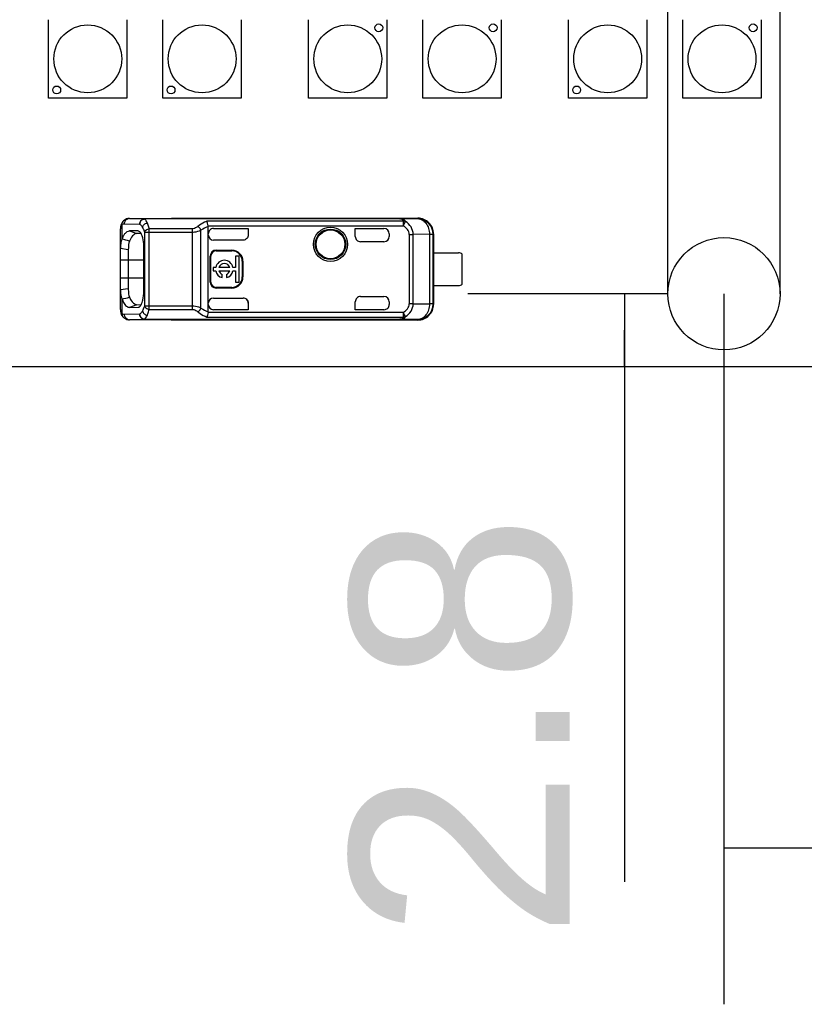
# Model space of a CAD drawing. Header units: millimetres. Extents: x 0 to 210, y 0 to 297.
# Tile 5 of 58: x 78 to 85, y 139 to 148. Entities that reach past the tile are written whole.
import ezdxf
from ezdxf.enums import TextEntityAlignment as Align

# ---------------------------------------------------------------- set-up
doc = ezdxf.new("R2010")
doc.units = ezdxf.units.MM
doc.header["$LTSCALE"] = 19.36
doc.layers.get('0').update_dxf_attribs({"linetype": 'CONTINUOUS'})
doc.layers.add('Z_DIM_2D', color=7, linetype='CONTINUOUS')
doc.styles.add('TEXTSTYLE_3', font='helveticaneueltw1g-ltcn.otf')
doc.dimstyles.new('DIMSTYLE_2', dxfattribs={"dimtxt": 2.1, "dimasz": 3.5, "dimexe": 1.5, "dimexo": 0, "dimgap": 0.525, "dimtad": 1, "dimdec": 3, "dimlfac": 4, "dimdsep": 46, "dimtxsty": 'TEXTSTYLE_3', "dimblk": '_FILLED', "dimblk1": '_FILLED', "dimblk2": '_FILLED', "dimcen": 0.09, "dimclrt": 5, "dimadec": 0, "dimazin": 0, "dimtp": 0.5, "dimtm": 0.5, "dimtfac": 1, "dimtdec": 3, "dimtofl": 0, "dimtmove": 0, "dimatfit": 3, "dimldrblk": '_FILLED', "dimfxl": 0, "dimtolj": 1, "dimarcsym": 0})
doc.dimstyles.new('DIMSTYLE_3', dxfattribs={"dimtxt": 2.1, "dimasz": 3.5, "dimexe": 1.5, "dimexo": 0, "dimgap": 0.525, "dimtad": 1, "dimdec": 3, "dimlfac": 4, "dimdsep": 46, "dimtxsty": 'TEXTSTYLE_3', "dimblk": '_FILLED', "dimblk1": '_FILLED', "dimblk2": '_FILLED', "dimcen": 0.09, "dimclrt": 5, "dimadec": 0, "dimazin": 0, "dimtp": 0.1, "dimtm": 0.1, "dimtfac": 1, "dimtdec": 3, "dimtofl": 0, "dimtmove": 0, "dimatfit": 3, "dimldrblk": '_FILLED', "dimfxl": 0, "dimtolj": 1, "dimarcsym": 0})

# ---------------------------------------------------------------- blocks, each defined once
blk = doc.blocks.new('*D5')
at = {"layer": 'Z_DIM_2D', "color": 2, "linetype": 'Continuous'}
for p, q in [((83.9573, 145.7013), (83.9573, 154.3595)), ((85.0323, 145.7013), (85.0323, 154.3595)), ((84.4948, 152.8595), (74.8101, 152.8595)), ((83.9573, 152.8595), (84.4948, 152.8595)), ((85.0323, 152.8595), (84.4948, 152.8595))]:
    blk.add_line(p, q, dxfattribs=at)
at = {"layer": 'Z_DIM_2D', "color": 5, "linetype": 'Continuous', "style": 'TEXTSTYLE_3'}
for s, p in [(' (6x)', (82.8418, 153.3845)), ('4.3', (78.3362, 153.3845))]:
    blk.add_text(s, height=2.1, dxfattribs=at).set_placement(p, align=Align.RIGHT)
blk = doc.blocks.new('_FILLED')
at = {"color": 0, "linetype": 'ByBlock'}
blk.add_solid([(0, 0), (-1, 0.125), (-1, -0.125)], dxfattribs=at)
blk = doc.blocks.new('_NONE')
blk = doc.blocks.new('*D6')
at = {"layer": 'Z_DIM_2D', "color": 2, "linetype": 'Continuous'}
for p, q in [((83.9573, 145.7013), (82.0405, 145.7013)), ((83.5405, 145.7013), (83.5405, 145.3513)), ((83.5405, 145.0013), (83.5405, 145.3513)), ((83.5405, 145.3513), (83.5405, 140.0687))]:
    blk.add_line(p, q, dxfattribs=at)
at = {"layer": 'Z_DIM_2D', "color": 5, "linetype": 'Continuous', "style": 'TEXTSTYLE_3'}
blk.add_text('2.8', height=2.1, rotation=90, dxfattribs=at).set_placement((83.0155, 143.5949), align=Align.RIGHT)
blk = doc.blocks.new('*D8')
at = {"layer": 'Z_DIM_2D', "color": 2, "linetype": 'Continuous'}
for p, q in [((84.4948, 145.7013), (84.4948, 138.8961)), ((115.7448, 145.7013), (115.7448, 138.8961)), ((84.4948, 140.3961), (100.1198, 140.3961)), ((115.7448, 140.3961), (100.1198, 140.3961))]:
    blk.add_line(p, q, dxfattribs=at)
at = {"layer": 'Z_DIM_2D', "color": 5, "linetype": 'Continuous', "style": 'TEXTSTYLE_3'}
blk.add_text('125', height=2.1, dxfattribs=at).set_placement((100.1198, 140.9211), align=Align.CENTER)

msp = doc.modelspace()

# ---------------------------------------------------------------- linework, layer by layer
at = {"color": 7, "linetype": 'Continuous'}
for p, q in [((78.02392, 147.5763), (78.02392, 148.3263)), ((78.77417, 148.3263), (78.77417, 147.5763)), ((79.11945, 147.5763), (79.11945, 148.3263)), ((79.8697, 148.3263), (79.8697, 147.5763)), ((80.51505, 147.5763), (80.51505, 148.3263)), ((81.2653, 148.3263), (81.2653, 147.5763)), ((81.61058, 147.5763), (81.61058, 148.3263)), ((82.36083, 148.3263), (82.36083, 147.5763)), ((83.00568, 147.5763), (83.00568, 148.3263)), ((83.75593, 148.3263), (83.75593, 147.5763)), ((84.10146, 147.5763), (84.10146, 148.3263)), ((84.85171, 148.3263), (84.85171, 147.5763)), ((78.77417, 147.57605), (78.02417, 147.57605)), ((79.8697, 147.57605), (79.1197, 147.57605)), ((81.26505, 147.57605), (80.51505, 147.57605)), ((82.36058, 147.57605), (81.61058, 147.57605)), ((83.75593, 147.57605), (83.00593, 147.57605)), ((84.85146, 147.57605), (84.10146, 147.57605)), ((78.74069, 146.39949), (78.74076, 146.39956)), ((78.79787, 146.42264), (78.79727, 146.42264)), ((78.79787, 146.42264), (79.19977, 146.42264)), ((81.39032, 146.41915), (78.94323, 146.41915)), ((79.19808, 146.42264), (79.19977, 146.42264)), ((79.19976, 146.42505), (81.5613, 146.42505)), ((78.71244, 146.33155), (78.71227, 146.3237)), ((78.71227, 145.55149), (78.71227, 146.32367)), ((78.71378, 146.34598), (78.71244, 146.33155)), ((78.88056, 146.30319), (78.79857, 146.30387)), ((78.91082, 146.2779), (78.86924, 146.27827)), ((78.8864, 146.30215), (78.88061, 146.30339)), ((79.55393, 145.52811), (79.55393, 146.347)), ((79.60398, 146.32643), (79.93727, 146.32643)), ((79.93727, 146.32643), (79.93727, 146.26511)), ((80.96227, 146.25005), (80.96227, 146.32643)), ((80.96227, 146.32643), (81.23727, 146.32643)), ((81.28727, 146.27643), (81.28727, 146.25005)), ((81.70811, 145.60421), (81.70811, 146.2709)), ((81.71227, 146.27506), (81.71227, 145.60005)), ((79.88724, 146.21509), (79.60393, 146.21509)), ((79.92198, 146.22907), (79.92263, 146.22973)), ((81.23727, 146.20005), (81.01227, 146.20005)), ((78.7123, 146.13673), (78.78725, 146.12653)), ((78.78721, 146.12653), (78.78712, 145.74861)), ((78.93627, 145.72499), (78.93627, 146.15001)), ((79.62893, 146.11917), (79.77893, 146.11917)), ((79.62893, 146.11255), (79.77893, 146.11255)), ((81.71172, 146.0938), (81.94977, 146.0938)), ((81.98727, 145.7938), (81.98727, 146.0813)), ((79.57232, 145.81255), (79.57232, 146.06255)), ((79.57893, 145.81255), (79.57893, 146.06255)), ((79.81601, 146.06105), (79.81601, 145.95412)), ((79.84914, 146.06105), (79.81601, 146.06105)), ((79.84914, 145.81405), (79.84914, 146.06105)), ((79.87893, 146.01255), (79.87893, 145.86255)), ((79.88554, 146.01255), (79.88554, 145.86255)), ((79.59914, 145.95412), (79.59914, 145.92099)), ((79.62505, 145.95412), (79.59914, 145.95412)), ((79.59914, 145.92099), (79.62505, 145.92099)), ((79.75936, 145.95412), (79.6561, 145.95412)), ((79.6561, 145.92099), (79.75936, 145.92099)), ((79.81601, 145.95412), (79.79041, 145.95412)), ((79.79041, 145.92099), (79.81601, 145.92099)), ((79.81601, 145.92099), (79.81601, 145.81405)), ((79.68704, 145.85581), (79.68704, 145.88762)), ((79.72842, 145.88762), (79.72842, 145.85581)), ((79.81601, 145.81405), (79.84914, 145.81405)), ((78.78722, 145.74861), (78.71231, 145.73837)), ((79.77893, 145.76255), (79.62893, 145.76255)), ((79.77893, 145.75594), (79.62893, 145.75594)), ((81.71172, 145.7813), (81.94977, 145.7813)), ((79.60393, 145.66002), (79.88724, 145.66002)), ((79.93727, 145.60999), (79.93727, 145.54868)), ((80.96227, 145.54868), (80.96227, 145.62505)), ((81.01227, 145.67505), (81.23727, 145.67505)), ((81.28727, 145.62505), (81.28727, 145.59868)), ((78.86926, 145.59683), (78.79867, 145.57125)), ((78.79867, 145.57125), (78.8806, 145.57192)), ((78.86919, 145.59684), (78.91088, 145.59721)), ((78.88066, 145.57165), (78.88686, 145.57285)), ((79.93727, 145.54868), (79.60393, 145.54868)), ((81.23727, 145.54868), (80.96227, 145.54868)), ((78.72688, 145.49213), (78.73507, 145.48127)), ((78.73507, 145.48127), (78.74073, 145.47556)), ((78.7407, 145.4756), (78.74074, 145.47556)), ((78.7973, 145.45246), (78.79786, 145.45247)), ((79.19977, 145.45247), (78.79787, 145.45247)), ((78.94324, 145.45596), (78.94725, 145.45634)), ((78.94325, 145.45596), (81.39032, 145.45596)), ((78.94725, 145.45634), (78.94366, 145.45629)), ((79.19808, 145.45246), (79.19976, 145.45247)), ((81.5613, 145.45005), (79.19977, 145.45005)), ((81.55812, 145.45421), (81.56131, 145.45005)), ((134.35727, 145.0013), (65.88227, 145.0013))]:
    msp.add_line(p, q, dxfattribs=at)
at = {"color": 9, "linetype": 'Continuous'}
for p, q in [((78.7273, 146.22433), (78.72733, 146.3625)), ((78.75085, 146.37264), (78.89624, 146.36915)), ((78.79787, 146.42264), (78.94323, 146.41915)), ((81.39032, 146.41784), (78.94323, 146.41784)), ((81.42227, 146.3964), (79.53877, 146.3964)), ((81.39032, 146.41915), (81.55873, 146.4209)), ((81.39032, 146.41915), (81.39032, 146.41784)), ((81.42227, 146.3964), (81.42228, 146.35161)), ((81.42228, 146.3516), (81.4437, 146.39289)), ((81.56131, 146.42505), (81.55873, 146.4209)), ((78.79857, 146.30387), (78.86928, 146.27827)), ((78.9413, 146.29147), (79.39825, 146.29148)), ((78.9413, 146.29147), (78.9413, 145.58365)), ((78.98829, 145.55221), (78.98829, 146.3229)), ((79.39825, 146.3229), (78.98829, 146.3229)), ((79.39825, 146.3229), (79.39825, 145.58364)), ((79.48323, 145.56428), (79.48323, 146.31083)), ((79.55357, 146.35161), (81.42227, 146.35161)), ((81.47918, 146.26928), (81.47918, 145.60583)), ((81.47918, 146.26928), (81.51748, 146.26928)), ((81.67302, 146.2709), (81.51748, 146.26928)), ((81.51748, 145.60583), (81.51748, 146.26928)), ((81.67302, 146.2709), (81.67302, 145.60421)), ((81.67302, 146.2709), (81.70811, 146.2709)), ((81.71227, 146.27506), (81.70811, 146.2709)), ((79.62893, 146.11255), (79.62893, 146.11917)), ((79.77893, 146.11917), (79.77893, 146.11255)), ((78.71227, 146.02505), (78.93627, 146.02505)), ((79.57232, 146.06255), (79.57893, 146.06255)), ((79.87893, 146.01255), (79.88554, 146.01255)), ((78.93627, 145.85005), (78.71227, 145.85005)), ((79.57893, 145.81255), (79.57232, 145.81255)), ((79.88554, 145.86255), (79.87893, 145.86255)), ((79.62893, 145.75594), (79.62893, 145.76255)), ((79.77893, 145.76255), (79.77893, 145.75594)), ((78.72732, 145.51261), (78.72732, 145.65078)), ((81.51748, 145.60583), (81.47918, 145.60583)), ((81.51748, 145.60583), (81.67302, 145.60421)), ((79.39825, 145.58364), (78.9413, 145.58365)), ((78.98829, 145.55221), (79.39825, 145.55221)), ((79.39825, 145.58364), (79.39825, 145.55221)), ((81.42227, 145.5235), (79.55357, 145.5235)), ((81.42227, 145.5235), (81.42227, 145.47871)), ((81.44371, 145.48221), (81.42227, 145.5235)), ((81.70811, 145.60421), (81.67302, 145.60421)), ((81.70811, 145.60421), (81.71227, 145.60005)), ((78.89624, 145.50596), (78.75085, 145.50247)), ((78.94325, 145.45596), (78.79787, 145.45247)), ((78.94323, 145.45631), (78.94311, 145.4574)), ((78.94323, 145.45727), (81.39032, 145.45727)), ((79.53906, 145.47871), (81.42227, 145.47871)), ((81.39032, 145.45727), (81.39032, 145.45596)), ((81.55812, 145.45421), (81.39032, 145.45596))]:
    msp.add_line(p, q, dxfattribs=at)
at = {"color": 7, "linetype": 'Continuous'}
for points in [[(78.74076, 146.39955), (78.73624, 146.39512), (78.72781, 146.38443), (78.72129, 146.37249), (78.71666, 146.35962), (78.71378, 146.34598)], [(78.71227, 145.55147), (78.71236, 145.54574), (78.7135, 145.53115), (78.71615, 145.51737), (78.72056, 145.5043), (78.72688, 145.49213)]]:
    msp.add_lwpolyline(points, dxfattribs=at)
for centre, radius in [((78.39917, 147.9513), 0.325), ((79.4947, 147.9513), 0.325), ((80.89005, 147.9513), 0.325), ((81.18755, 148.2488), 0.0375), ((81.98558, 147.9513), 0.325), ((82.28308, 148.2488), 0.0375), ((83.38093, 147.9513), 0.325), ((84.47646, 147.9513), 0.325), ((84.77396, 148.2488), 0.0375), ((78.10167, 147.6538), 0.0375), ((79.1972, 147.6538), 0.0375), ((83.08343, 147.6538), 0.0375), ((80.72477, 146.17505), 0.16425), ((80.72477, 146.17505), 0.1375), ((84.49477, 145.7013), 0.5375)]:
    msp.add_circle(centre, radius, dxfattribs=at)
at = {"color": 9, "linetype": 'Continuous'}
msp.add_circle((80.72477, 146.17505), 0.14645, dxfattribs=at)
for centre, radius, start, end in [((78.79801, 146.37832), 0.04432, 90.192719, 99.737072), ((81.5581, 145.60422), 0.15001, 270.00985, 359.9947), ((78.79801, 145.49679), 0.04432, 260.265378, 269.81529), ((78.94995, 145.51035), 0.05393, 233.861398, 237.134238)]:
    msp.add_arc(centre, radius, start, end, dxfattribs=at)
at = {"color": 7, "linetype": 'Continuous'}
for centre, radius, start, end in [((81.5581, 146.27089), 0.15001, 0.00334, 89.760034), ((81.56227, 146.27506), 0.15, 0.000825, 90.368479), ((78.86888, 146.23737), 0.0409, 89.502626, 98.957993), ((79.52438, 146.34703), 0.02955, 359.93864, 8.901458), ((79.60393, 146.27643), 0.05, 89.939039, 179.97329), ((78.81797, 146.17612), 0.10269, 151.998112, 158.67224), ((73.40748, 125.98681), 20.92561, 75.072323, 75.271801), ((81.23727, 146.25005), 0.05, 270, 360), ((79.62893, 146.06255), 0.05661, 90, 180), ((79.62893, 146.06255), 0.05, 90, 180), ((79.77893, 146.01255), 0.10661, 0, 90), ((79.77893, 146.01255), 0.1, 0, 90), ((81.94977, 146.0313), 0.0625, 53.130102, 90), ((79.70773, 145.93755), 0.08432, 11.327261, 168.672739), ((79.70773, 145.93755), 0.05423, 17.784655, 162.215345), ((79.70773, 145.93755), 0.08432, 191.327261, 255.795811), ((79.70773, 145.93755), 0.05423, 197.784655, 247.492184), ((79.70773, 145.93755), 0.08432, 284.204189, 348.672739), ((79.70773, 145.93755), 0.05423, 292.507816, 342.215345), ((79.62893, 145.81255), 0.05661, 180, 270), ((79.62893, 145.81255), 0.05, 180, 270), ((79.77893, 145.86255), 0.10661, 270, 360), ((79.77893, 145.86255), 0.1, 270, 360), ((81.94977, 145.8438), 0.0625, 270, 306.869898), ((74.60384, 161.32816), 16.21133, 284.736299, 284.993759), ((81.23727, 145.62505), 0.05, 0, 90), ((79.52436, 145.52807), 0.02957, 351.098525, 0.062486), ((79.60394, 145.59869), 0.05001, 180.007626, 269.991814), ((81.56227, 145.60005), 0.15, 269.630927, 359.98469)]:
    msp.add_arc(centre, radius, start, end, dxfattribs=at)
for centre, major_axis, ratio, start_param, end_param in [((79.60393, 146.2651), (0, 0.05001), 0.9998477, -4.7123888, -3.1415927), ((81.23727, 146.27643), (0, 0.05), 0.9999939, -1.5707963, 0), ((81.01227, 146.25005), (0.05001, 0), 0.9998477, 3.1415921, 4.712389), ((79.60393, 145.61001), (0, 0.05001), 0.9998477, 0, 1.5707963), ((79.88726, 145.61001), (0.03537, -0.03537), 0.9996955, 0.7852459, 2.3563468), ((81.01227, 145.62505), (0.05001, 0), 0.9998477, 1.5707963, 3.1415927), ((81.23727, 145.59868), (0, 0.05), 0.9999939, -3.1415927, -1.5707963)]:
    msp.add_ellipse(centre, major_axis=major_axis, ratio=ratio, start_param=start_param, end_param=end_param, dxfattribs=at)
at = {"color": 9, "linetype": 'Continuous'}
for points, knots in [([(78.72733, 146.3625), (78.7221, 146.35874), (78.71334, 146.34619), (78.71227, 146.33154), (78.71227, 146.32367)], [0, 0, 0, 0, 0.4498972, 1, 1, 1, 1]), ([(78.72733, 146.3625), (78.72696, 146.36597), (78.72688, 146.37939), (78.73337, 146.39284), (78.74069, 146.39949)], [0, 0, 0, 0, 0.2612036, 1, 1, 1, 1]), ([(78.72733, 146.3625), (78.72914, 146.36414), (78.73583, 146.36958), (78.74464, 146.37279), (78.75085, 146.37264)], [0, 0, 0, 0, 0.2825593, 1, 1, 1, 1]), ([(78.75085, 146.37264), (78.75088, 146.38408), (78.75849, 146.4073), (78.77966, 146.42014), (78.79051, 146.422)], [0, 0, 0, 0, 0.5097023, 1, 1, 1, 1]), ([(78.94325, 146.41915), (78.93115, 146.41912), (78.90565, 146.40766), (78.89628, 146.3818), (78.89624, 146.36915)], [0, 0, 0, 0, 0.4888288, 1, 1, 1, 1]), ([(78.9441, 146.41874), (78.93198, 146.41833), (78.90689, 146.40699), (78.89673, 146.38169), (78.89624, 146.36915)], [0, 0, 0, 0, 0.4913504, 1, 1, 1, 1]), ([(78.89624, 146.36915), (78.89715, 146.38127), (78.90555, 146.39971), (78.92312, 146.41209), (78.93436, 146.4168), (78.94034, 146.41724), (78.94323, 146.41781)], [0, 0, 0, 0, 0.5020295, 0.7546845, 0.8782804, 1, 1, 1, 1]), ([(78.89624, 146.36915), (78.89872, 146.36757), (78.90969, 146.35893), (78.91762, 146.34703), (78.92288, 146.33742)], [0, 0, 0, 0, 0.2116187, 1, 1, 1, 1]), ([(78.92288, 146.33742), (78.92506, 146.34776), (78.93795, 146.36741), (78.95874, 146.37729), (78.96986, 146.37916)], [0, 0, 0, 0, 0.4835459, 1, 1, 1, 1]), ([(78.96986, 146.37916), (78.96793, 146.38346), (78.96102, 146.3975), (78.95192, 146.41108), (78.94323, 146.41784)], [0, 0, 0, 0, 0.299889, 1, 1, 1, 1]), ([(78.98829, 146.3229), (78.98701, 146.32821), (78.98205, 146.34732), (78.97574, 146.36614), (78.96986, 146.37916)], [0, 0, 0, 0, 0.2767388, 1, 1, 1, 1]), ([(79.53877, 146.3964), (79.53135, 146.39337), (79.50162, 146.38001), (79.4739, 146.36215), (79.4549, 146.34656)], [0, 0, 0, 0, 0.2458568, 1, 1, 1, 1]), ([(81.4437, 146.39289), (81.43991, 146.40045), (81.42551, 146.4178), (81.40274, 146.41911), (81.39032, 146.41915)], [0, 0, 0, 0, 0.4049383, 1, 1, 1, 1]), ([(81.42227, 146.3964), (81.42246, 146.39911), (81.42031, 146.40414), (81.41664, 146.41232), (81.40496, 146.41702), (81.39597, 146.41759), (81.39032, 146.41784)], [0, 0, 0, 0, 0.1887293, 0.3646991, 0.6063128, 1, 1, 1, 1]), ([(81.51748, 146.26928), (81.51725, 146.29415), (81.50274, 146.34466), (81.46492, 146.38013), (81.4437, 146.39289)], [0, 0, 0, 0, 0.5010744, 1, 1, 1, 1]), ([(78.92288, 146.33742), (78.92466, 146.33417), (78.93211, 146.31941), (78.9377, 146.30376), (78.9413, 146.29147)], [0, 0, 0, 0, 0.2247305, 1, 1, 1, 1]), ([(78.98829, 146.3229), (78.98305, 146.32197), (78.96484, 146.31673), (78.94643, 146.30436), (78.9413, 146.29147)], [0, 0, 0, 0, 0.2774086, 1, 1, 1, 1]), ([(79.4549, 146.34656), (79.45119, 146.34349), (79.43473, 146.33117), (79.41407, 146.32306), (79.39825, 146.3229)], [0, 0, 0, 0, 0.2334677, 1, 1, 1, 1]), ([(79.39825, 146.29148), (79.40596, 146.29164), (79.43512, 146.29341), (79.4637, 146.30191), (79.48323, 146.31083)], [0, 0, 0, 0, 0.2641789, 1, 1, 1, 1]), ([(79.48323, 146.31083), (79.47835, 146.32151), (79.46935, 146.33444), (79.45777, 146.34447), (79.4549, 146.34656)], [0, 0, 0, 0, 0.7680223, 1, 1, 1, 1]), ([(81.47918, 146.26928), (81.47915, 146.2865), (81.46534, 146.32111), (81.43762, 146.34353), (81.42227, 146.35161)], [0, 0, 0, 0, 0.498221, 1, 1, 1, 1]), ([(81.42227, 145.5235), (81.43763, 145.53154), (81.46541, 145.55402), (81.47896, 145.58861), (81.47918, 145.60583)], [0, 0, 0, 0, 0.5016635, 1, 1, 1, 1]), ([(81.44371, 145.48221), (81.46493, 145.49498), (81.50274, 145.53046), (81.51725, 145.58096), (81.51748, 145.60583)], [0, 0, 0, 0, 0.4989139, 1, 1, 1, 1]), ([(78.71227, 145.55149), (78.71227, 145.5436), (78.71328, 145.5289), (78.72212, 145.5164), (78.72732, 145.51261)], [0, 0, 0, 0, 0.5510304, 1, 1, 1, 1]), ([(78.72732, 145.51261), (78.72695, 145.50913), (78.72687, 145.49571), (78.73338, 145.48226), (78.7407, 145.4756)], [0, 0, 0, 0, 0.2611911, 1, 1, 1, 1]), ([(78.75085, 145.50247), (78.74886, 145.50242), (78.74013, 145.50317), (78.73226, 145.50812), (78.72732, 145.51261)], [0, 0, 0, 0, 0.2301748, 1, 1, 1, 1]), ([(78.92289, 145.5377), (78.92094, 145.53414), (78.91385, 145.52227), (78.90451, 145.51127), (78.89624, 145.50596)], [0, 0, 0, 0, 0.2922052, 1, 1, 1, 1]), ([(78.9413, 145.58365), (78.94002, 145.57928), (78.93503, 145.56354), (78.92864, 145.5482), (78.92289, 145.5377)], [0, 0, 0, 0, 0.2753885, 1, 1, 1, 1]), ([(78.92289, 145.5377), (78.92507, 145.52737), (78.93796, 145.50772), (78.95875, 145.49784), (78.96987, 145.49597)], [0, 0, 0, 0, 0.483533, 1, 1, 1, 1]), ([(78.9413, 145.58365), (78.94282, 145.57983), (78.95385, 145.56355), (78.97335, 145.55488), (78.98829, 145.55222)], [0, 0, 0, 0, 0.2133207, 1, 1, 1, 1]), ([(78.96987, 145.49597), (78.97168, 145.49998), (78.97919, 145.51825), (78.98469, 145.5373), (78.98829, 145.55221)], [0, 0, 0, 0, 0.2227938, 1, 1, 1, 1]), ([(79.39823, 145.55221), (79.40378, 145.55215), (79.42452, 145.54932), (79.44326, 145.53829), (79.4549, 145.52855)], [0, 0, 0, 0, 0.267612, 1, 1, 1, 1]), ([(79.48323, 145.56428), (79.47709, 145.5672), (79.45001, 145.57809), (79.42062, 145.58329), (79.39825, 145.58363)], [0, 0, 0, 0, 0.2330087, 1, 1, 1, 1]), ([(79.4549, 145.52855), (79.45784, 145.53068), (79.46939, 145.54074), (79.47838, 145.55367), (79.48323, 145.56428)], [0, 0, 0, 0, 0.2371485, 1, 1, 1, 1]), ([(79.4549, 145.52855), (79.46136, 145.52325), (79.48742, 145.50351), (79.51651, 145.48781), (79.53906, 145.47871)], [0, 0, 0, 0, 0.2557243, 1, 1, 1, 1]), ([(81.67302, 145.60421), (81.67294, 145.58491), (81.66724, 145.54717), (81.64282, 145.49796), (81.60516, 145.46327), (81.57324, 145.45433), (81.55812, 145.45421)], [0, 0, 0, 0, 0.2793413, 0.5426976, 0.7812092, 1, 1, 1, 1]), ([(78.79051, 145.45311), (78.77966, 145.45497), (78.75849, 145.4678), (78.75089, 145.49103), (78.75085, 145.50247)], [0, 0, 0, 0, 0.4902876, 1, 1, 1, 1]), ([(78.94323, 145.4573), (78.93934, 145.45807), (78.93127, 145.45893), (78.92408, 145.46285), (78.92068, 145.46505)], [0, 0, 0, 0, 0.4945828, 1, 1, 1, 1]), ([(78.94323, 145.45727), (78.94487, 145.45855), (78.95202, 145.46496), (78.95758, 145.47294), (78.96138, 145.47939)], [0, 0, 0, 0, 0.2181417, 1, 1, 1, 1]), ([(81.42227, 145.47871), (81.42165, 145.47353), (81.41655, 145.45821), (81.39925, 145.45778), (81.39032, 145.45727)], [0, 0, 0, 0, 0.3682676, 1, 1, 1, 1]), ([(81.39033, 145.45596), (81.40278, 145.45599), (81.42568, 145.4572), (81.43982, 145.47473), (81.44371, 145.48221)], [0, 0, 0, 0, 0.5963431, 1, 1, 1, 1])]:
    msp.add_open_spline(points, degree=3, knots=knots, dxfattribs=at)
at = {"color": 7, "linetype": 'Continuous'}
for points, knots in [([(78.79727, 146.42265), (78.79193, 146.42266), (78.77123, 146.42056), (78.75203, 146.4098), (78.74069, 146.39949)], [0, 0, 0, 0, 0.2585311, 1, 1, 1, 1]), ([(79.55357, 146.35161), (79.55215, 146.36061), (79.54842, 146.3759), (79.54276, 146.39103), (79.53877, 146.3964)], [0, 0, 0, 0, 0.5766347, 1, 1, 1, 1]), ([(81.55873, 146.4209), (81.5738, 146.42077), (81.60563, 146.41181), (81.64312, 146.3771), (81.66737, 146.32789), (81.67297, 146.29019), (81.67302, 146.2709)], [0, 0, 0, 0, 0.2185583, 0.4569073, 0.7203386, 1, 1, 1, 1]), ([(78.7273, 146.22433), (78.73162, 146.23606), (78.74109, 146.2569), (78.76096, 146.28761), (78.7841, 146.30374), (78.79852, 146.30373)], [0, 0, 0, 0, 0.3371436, 0.6111162, 1, 1, 1, 1]), ([(78.86251, 146.27777), (78.84926, 146.27568), (78.82052, 146.25353), (78.80576, 146.2237), (78.79785, 146.20556)], [0, 0, 0, 0, 0.4040433, 1, 1, 1, 1]), ([(78.90213, 146.29079), (78.90092, 146.29218), (78.89643, 146.29687), (78.89082, 146.30065), (78.8864, 146.30216)], [0, 0, 0, 0, 0.2819643, 1, 1, 1, 1]), ([(78.91509, 146.27009), (78.91413, 146.27215), (78.91047, 146.27944), (78.906, 146.28636), (78.90213, 146.29079)], [0, 0, 0, 0, 0.2786329, 1, 1, 1, 1]), ([(78.72231, 146.21347), (78.72023, 146.20812), (78.713, 146.18301), (78.71228, 146.15664), (78.71227, 146.13636)], [0, 0, 0, 0, 0.2204671, 1, 1, 1, 1]), ([(78.79785, 146.20556), (78.79594, 146.19982), (78.78941, 146.17393), (78.78758, 146.14712), (78.78721, 146.12653)], [0, 0, 0, 0, 0.2267053, 1, 1, 1, 1]), ([(78.93639, 146.14974), (78.93636, 146.15954), (78.93503, 146.1953), (78.92942, 146.23127), (78.92086, 146.25584)], [0, 0, 0, 0, 0.2735961, 1, 1, 1, 1]), ([(78.71227, 145.73882), (78.71227, 145.73155), (78.71288, 145.70542), (78.71549, 145.67855), (78.72258, 145.66094)], [0, 0, 0, 0, 0.2768033, 1, 1, 1, 1]), ([(78.78712, 145.74861), (78.78716, 145.74134), (78.78795, 145.71475), (78.79153, 145.68786), (78.79786, 145.66953)], [0, 0, 0, 0, 0.2727065, 1, 1, 1, 1]), ([(78.92054, 145.61839), (78.92315, 145.62584), (78.93271, 145.66054), (78.93607, 145.69671), (78.93639, 145.72474)], [0, 0, 0, 0, 0.219659, 1, 1, 1, 1]), ([(78.72732, 145.65078), (78.73162, 145.63906), (78.74305, 145.61467), (78.76364, 145.58272), (78.78829, 145.5713), (78.79862, 145.5715)], [0, 0, 0, 0, 0.334835, 0.7230477, 1, 1, 1, 1]), ([(78.79786, 145.66953), (78.80263, 145.65879), (78.81719, 145.62885), (78.84623, 145.59664), (78.86919, 145.59684)], [0, 0, 0, 0, 0.3387062, 1, 1, 1, 1]), ([(78.88686, 145.57283), (78.88817, 145.57327), (78.89388, 145.57574), (78.89864, 145.58002), (78.9018, 145.58363)], [0, 0, 0, 0, 0.2237608, 1, 1, 1, 1]), ([(78.9018, 145.58363), (78.90298, 145.58499), (78.90802, 145.59133), (78.91202, 145.59844), (78.91472, 145.60412)], [0, 0, 0, 0, 0.2231574, 1, 1, 1, 1]), ([(79.55357, 145.5235), (79.55215, 145.51451), (79.54861, 145.49921), (79.54302, 145.48407), (79.53906, 145.47871)], [0, 0, 0, 0, 0.5769454, 1, 1, 1, 1]), ([(78.74069, 145.47561), (78.74444, 145.47219), (78.76061, 145.45935), (78.78178, 145.45242), (78.79737, 145.45247)], [0, 0, 0, 0, 0.2455896, 1, 1, 1, 1]), ([(78.89624, 145.50596), (78.89628, 145.49331), (78.90565, 145.46745), (78.93116, 145.45599), (78.94325, 145.45596)], [0, 0, 0, 0, 0.5111751, 1, 1, 1, 1])]:
    msp.add_open_spline(points, degree=3, knots=knots, dxfattribs=at)
at = {"color": 9, "linetype": 'Continuous'}
for points in [[(81.4437, 146.39289), (81.43696, 146.39552), (81.42951, 146.39669), (81.42227, 146.3964)], [(79.55393, 146.34701), (79.52918, 146.33761), (79.50519, 146.32562), (79.48323, 146.31084)], [(79.48323, 145.56428), (79.50519, 145.5495), (79.52918, 145.53751), (79.55393, 145.52811)], [(78.91814, 145.46679), (78.90604, 145.47563), (78.89733, 145.49111), (78.89624, 145.50606)], [(78.96138, 145.47939), (78.96453, 145.48474), (78.96732, 145.49031), (78.96987, 145.49597)], [(81.42227, 145.47871), (81.42951, 145.47842), (81.43696, 145.47959), (81.44371, 145.48221)]]:
    msp.add_open_spline(points, degree=3, dxfattribs=at)
at = {"color": 7, "linetype": 'Continuous'}
for points in [[(78.92086, 146.25584), (78.91917, 146.26068), (78.91727, 146.26545), (78.91509, 146.27009)], [(79.93727, 146.26511), (79.93727, 146.25235), (79.93163, 146.23878), (79.9226, 146.22975)], [(79.9226, 146.22975), (79.91358, 146.22073), (79.9, 146.21509), (79.88724, 146.21509)], [(78.72258, 145.66094), (78.72398, 145.65748), (78.72557, 145.65409), (78.72731, 145.65079)], [(78.91472, 145.60412), (78.91692, 145.60876), (78.91884, 145.61354), (78.92054, 145.61839)], [(79.92196, 145.64602), (79.93065, 145.63733), (79.93622, 145.62447), (79.93661, 145.61219)], [(78.91923, 145.46434), (78.90602, 145.4731), (78.89685, 145.49012), (78.89624, 145.50596)], [(78.94458, 145.45623), (78.93571, 145.45635), (78.92662, 145.45944), (78.91923, 145.46434)]]:
    msp.add_open_spline(points, degree=3, dxfattribs=at)

# ---------------------------------------------------------------- dimensions: what is measured, and where the dimension line sits
at = {"layer": 'Z_DIM_2D', "color": 2, "linetype": 'Continuous'}
dim = msp.add_linear_dim(base=(85.03227, 152.85954), p1=(83.95727, 145.7013), p2=(85.03227, 145.7013), text='<> (6x)', dimstyle='DIMSTYLE_3', override={"dimblk1": 'NONE', "dimblk2": 'NONE', "dimsah": 1}, dxfattribs=at)
dim.commit()
dim.dimension.update_dxf_attribs({"geometry": '*D5', "text_midpoint": (78.82595, 152.85954), "dimtype": 160})
dim = msp.add_linear_dim(base=(83.54049, 145.7013), p1=(65.88227, 145.0013), p2=(82.04049, 145.7013), angle=90, dimstyle='DIMSTYLE_3', override={"dimblk1": 'NONE', "dimblk2": 'NONE', "dimsah": 1}, dxfattribs=at)
dim.commit()
dim.dimension.update_dxf_attribs({"geometry": '*D6', "text_midpoint": (83.54049, 141.83572), "dimtype": 160})
dim = msp.add_linear_dim(base=(115.74477, 140.39606), p1=(84.49477, 145.7013), p2=(115.74477, 145.7013), dimstyle='DIMSTYLE_2', override={"dimblk1": 'NONE', "dimblk2": 'NONE', "dimsah": 1}, dxfattribs=at)
dim.commit()
dim.dimension.update_dxf_attribs({"geometry": '*D8', "text_midpoint": (100.16286, 140.39606), "dimtype": 160})

doc.saveas('drawing.dxf')
